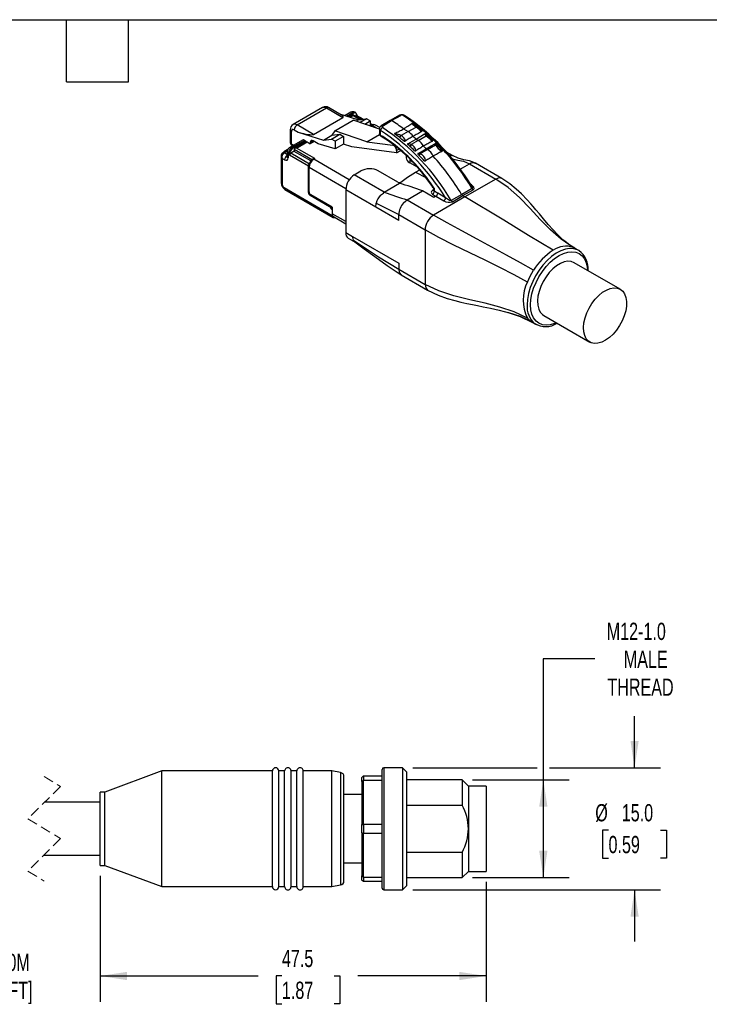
# Model space of a CAD drawing. Header units: millimetres. Extents: x 6 to 273, y 6 to 210.
# Tile 4 of 5: x 130 to 215, y 89 to 210. Entities that reach past the tile are written whole.
import ezdxf

# ---------------------------------------------------------------- set-up
doc = ezdxf.new("R2010")
doc.units = ezdxf.units.MM
doc.linetypes.add('SLD-Dashed', pattern=[1.905, 1.27, -0.635])
doc.linetypes.add('SLD-Solid', pattern=[0])
doc.layers.add('DIMENSIONS', color=140, linetype='SLD-Solid', lineweight=25)
doc.layers.add('TEXT', color=140, linetype='SLD-Solid', lineweight=25)
doc.styles.add('SLDTEXTSTYLE0', font='TXT', dxfattribs={"width": 0.7})
doc.dimstyles.new('SLDDIMSTYLE0', dxfattribs={"dimtxt": 2.158008, "dimasz": 3.302, "dimexe": 0, "dimexo": 0.0625, "dimgap": 0.539502, "dimtad": 0, "dimtih": 1, "dimtoh": 1, "dimdec": 1, "dimrnd": 1e-09, "dimzin": 4, "dimdsep": 46, "dimtxsty": 'SLDTEXTSTYLE0', "dimsah": 1, "dimcen": 0.09, "dimadec": 0, "dimazin": 1, "dimtfac": 1, "dimtdec": 1, "dimtmove": 0, "dimatfit": 0, "dimfxl": 0, "dimfrac": 2, "dimtolj": 1, "dimtzin": 12, "dimarcsym": 0})
doc.dimstyles.new('SLDDIMSTYLE1', dxfattribs={"dimtxt": 2.158008, "dimasz": 3.302, "dimexe": 0, "dimexo": 0.0625, "dimgap": 0.539502, "dimtad": 0, "dimtih": 1, "dimtoh": 1, "dimdec": 1, "dimrnd": 1e-09, "dimzin": 12, "dimdsep": 46, "dimtxsty": 'SLDTEXTSTYLE0', "dimsah": 1, "dimcen": 0.09, "dimadec": 0, "dimazin": 3, "dimtfac": 1, "dimtdec": 1, "dimtofl": 0, "dimtmove": 0, "dimatfit": 3, "dimfxl": 0, "dimfrac": 2, "dimtolj": 1, "dimtzin": 12, "dimarcsym": 0})
doc.dimstyles.new('SLDDIMSTYLE2', dxfattribs={"dimtxt": 2.158008, "dimasz": 3.302, "dimexe": 0, "dimexo": 0.0625, "dimgap": 0.539502, "dimtad": 0, "dimtih": 1, "dimtoh": 1, "dimdec": 1, "dimrnd": 1e-09, "dimzin": 12, "dimdsep": 46, "dimtxsty": 'SLDTEXTSTYLE0', "dimsah": 1, "dimcen": 0.09, "dimadec": 0, "dimazin": 3, "dimtfac": 1, "dimtdec": 1, "dimtmove": 0, "dimatfit": 0, "dimfxl": 0, "dimfrac": 2, "dimtolj": 1, "dimtzin": 12, "dimarcsym": 0})

# ---------------------------------------------------------------- blocks, each defined once
blk = doc.blocks.new('_D')
at = {"layer": 'DIMENSIONS'}
for p, q in [((205.75, 117.62), (205.75, 123.97)), ((178.48, 117.62), (193.77, 117.62)), ((195.29, 117.62), (208.93, 117.62)), ((202.55, 109.94), (201.82, 109.94)), ((201.82, 109.94), (201.82, 106.51)), ((208.96, 109.94), (209.69, 109.94)), ((209.69, 109.94), (209.69, 106.51)), ((201.82, 106.51), (202.55, 106.51)), ((209.69, 106.51), (208.96, 106.51)), ((178.48, 102.62), (208.93, 102.62)), ((205.75, 102.62), (205.75, 96.27))]:
    blk.add_line(p, q, dxfattribs=at)
for points in [[(205.75, 117.62), (206.26, 120.92), (205.25, 120.92)], [(205.75, 102.62), (205.25, 99.32), (206.26, 99.32)]]:
    blk.add_solid(points, dxfattribs=at)
at = {"layer": 'DIMENSIONS', "char_height": 2.117, "attachment_point": 1, "style": 'SLDTEXTSTYLE0'}
for s, insert in [('%%c', (200.92, 113.15)), ('15.0', (204.18, 113.15)), ('0.59', (202.55, 109.24))]:
    blk.add_mtext(s, dxfattribs=dict(at, insert=insert))
blk = doc.blocks.new('_D_1')
at = {"layer": 'DIMENSIONS'}
for p, q in [((200.88, 131), (194.53, 131)), ((194.53, 131), (194.53, 116.12)), ((185.83, 116.12), (197.71, 116.12)), ((194.53, 116.12), (194.53, 104.12)), ((185.83, 104.12), (197.71, 104.12))]:
    blk.add_line(p, q, dxfattribs=at)
for points in [[(194.53, 116.12), (194.02, 112.82), (195.04, 112.82)], [(194.53, 104.12), (195.04, 107.42), (194.02, 107.42)]]:
    blk.add_solid(points, dxfattribs=at)
at = {"layer": 'DIMENSIONS', "char_height": 2.117, "attachment_point": 1, "style": 'SLDTEXTSTYLE0'}
for s, insert in [('M12-1.0', (202.33, 135.44)), ('MALE', (204.43, 132.01)), ('THREAD', (202.41, 128.58))]:
    blk.add_mtext(s, dxfattribs=dict(at, insert=insert))
blk = doc.blocks.new('_D_2')
at = {"layer": 'DIMENSIONS'}
for p, q in [((140.01, 104.35), (140.01, 88.85)), ((187.51, 103.6), (187.51, 88.85)), ((140.01, 92.03), (159.46, 92.03)), ((162.38, 92.03), (161.66, 92.03)), ((161.66, 92.03), (161.66, 88.6)), ((168.79, 92.03), (169.52, 92.03)), ((169.52, 92.03), (169.52, 88.6)), ((187.51, 92.03), (171.72, 92.03)), ((161.66, 88.6), (162.38, 88.6)), ((169.52, 88.6), (168.79, 88.6))]:
    blk.add_line(p, q, dxfattribs=at)
for points in [[(140.01, 92.03), (143.31, 91.52), (143.31, 92.53)], [(187.51, 92.03), (184.21, 92.53), (184.21, 91.52)]]:
    blk.add_solid(points, dxfattribs=at)
at = {"layer": 'DIMENSIONS', "char_height": 2.117, "attachment_point": 1, "style": 'SLDTEXTSTYLE0'}
for s, insert in [('47.5', (162.38, 95.24)), ('1.87', (162.38, 91.33))]:
    blk.add_mtext(s, dxfattribs=dict(at, insert=insert))
blk = doc.blocks.new('_D_3')
at = {"layer": 'DIMENSIONS'}
for p, q in [((140.01, 104.35), (140.01, 88.85)), ((122.05, 104), (122.05, 88.85)), ((122.05, 92.03), (115.7, 92.03)), ((140.01, 92.03), (146.36, 92.03))]:
    blk.add_line(p, q, dxfattribs=at)
for points in [[(122.05, 92.03), (118.74, 92.53), (118.74, 91.52)], [(140.01, 92.03), (143.31, 91.52), (143.31, 92.53)]]:
    blk.add_solid(points, dxfattribs=at)
at = {"layer": 'DIMENSIONS', "char_height": 2.117, "attachment_point": 1, "style": 'SLDTEXTSTYLE0'}
for s, insert in [('10M', (127.51, 94.76)), ('[32.8FT]', (124.33, 91.33))]:
    blk.add_mtext(s, dxfattribs=dict(at, insert=insert))

msp = doc.modelspace()

# ---------------------------------------------------------------- linework, layer by layer
for p, q in [((167.36, 198.76), (163.75, 196.68)), ((164.25, 196.63), (167.86, 198.71)), ((167.86, 198.71), (169.89, 197.54)), ((169.69, 197.82), (168.11, 198.74)), ((166.28, 195.46), (169.89, 197.54)), ((169.34, 198.02), (171.81, 197.25)), ((170.84, 198.17), (170.15, 197.77)), ((170.34, 197.71), (171.09, 198.15)), ((171.23, 198.06), (170.53, 197.65)), ((171.09, 197.84), (170.68, 197.61)), ((170.76, 197.58), (171.09, 197.78)), ((171.09, 198.15), (171.23, 198.06)), ((172.06, 197.28), (171.09, 197.84)), ((171.09, 197.84), (171.09, 197.78)), ((171.09, 197.78), (171.97, 197.27)), ((171.33, 197.71), (171.45, 197.78)), ((171.48, 198.09), (171.34, 198.17)), ((171.45, 197.78), (172.26, 197.3)), ((171.81, 197.25), (171.51, 197.08)), ((172.36, 197.32), (171.55, 197.79)), ((171.59, 197.86), (171.59, 197.76)), ((171.81, 197.25), (172.79, 197.37)), ((172.79, 197.37), (172.01, 196.91)), ((173.24, 197.11), (172.79, 197.37)), ((176.85, 197.81), (175.7, 197.17)), ((175.86, 197.15), (177, 197.79)), ((166.28, 195.46), (164.25, 196.63)), ((168.9, 195.89), (171.16, 197.2)), ((174.37, 196.11), (171.16, 197.2)), ((172.57, 196.72), (173.24, 197.11)), ((173.24, 197.11), (173.24, 196.5)), ((173.56, 196.62), (173.24, 196.81)), ((173.24, 196.74), (173.48, 196.6)), ((173.36, 196.54), (173.24, 196.6)), ((173.24, 196.53), (173.36, 196.47)), ((173.4, 196.56), (173.36, 196.54)), ((173.36, 196.47), (173.5, 196.55)), ((173.36, 196.54), (173.36, 196.47)), ((173.5, 196.55), (174.09, 196.21)), ((174.41, 196.3), (173.9, 196.59)), ((174.37, 196.16), (174.37, 195.53)), ((175.7, 197.17), (174.57, 196.49)), ((174.73, 196.48), (175.86, 197.15)), ((177.35, 196.13), (177.91, 195.81)), ((177.91, 195.81), (178.88, 196.36)), ((163.4, 196.02), (163.4, 194.46)), ((163.55, 194.26), (163.55, 195.81)), ((163.9, 196.02), (164.39, 195.73)), ((164.39, 195.73), (167.5, 194.76)), ((167.5, 194.76), (168.53, 195.36)), ((167.5, 194.76), (168.48, 194.88)), ((168.48, 194.88), (169.51, 195.47)), ((168.93, 194.62), (168.48, 194.88)), ((168.9, 195.89), (168.53, 195.36)), ((168.53, 195.36), (169.51, 195.47)), ((172.84, 194.56), (168.9, 195.89)), ((169.95, 195.21), (168.93, 194.62)), ((169.51, 195.47), (169.95, 195.21)), ((169.95, 195.21), (169.95, 194.25)), ((172.84, 194.56), (174.38, 195.45)), ((174.52, 195.34), (174.52, 195.94)), ((176.87, 195.06), (176.24, 195.54)), ((177.91, 195.81), (177.04, 195.3)), ((178.88, 194.88), (179.15, 194.72)), ((179.15, 194.72), (180.13, 195.28)), ((180.32, 195.38), (180.01, 195.53)), ((180.28, 195.29), (180.24, 195.33)), ((164.9, 194.75), (163.28, 193.81)), ((163.53, 193.79), (165.15, 194.72)), ((163.68, 193.7), (163.53, 193.79)), ((163.8, 194.11), (163.55, 194.26)), ((163.61, 194.12), (163.72, 194.06)), ((165.3, 194.64), (163.68, 193.7)), ((163.89, 193.62), (166.16, 192.31)), ((163.89, 193.62), (163.89, 193.37)), ((165.42, 194.57), (163.98, 193.74)), ((164.18, 193.78), (165.48, 194.53)), ((166.44, 192.48), (164.18, 193.78)), ((165.3, 194.64), (165.15, 194.72)), ((165.3, 194.64), (165.48, 194.53)), ((165.48, 194.53), (165.87, 194.31)), ((166.22, 194.67), (165.87, 194.47)), ((166.36, 194.59), (165.87, 194.31)), ((165.87, 194.47), (165.87, 194.31)), ((166.84, 194.31), (166.22, 194.67)), ((168.93, 193.66), (166.84, 194.31)), ((168.93, 194.62), (168.93, 193.66)), ((169.95, 194.25), (168.93, 193.66)), ((170.97, 193.94), (169.95, 194.25)), ((176.49, 193.2), (170.97, 193.94)), ((172.84, 194.56), (176.01, 194.14)), ((176.1, 194.18), (176.01, 194.14)), ((176.79, 193.65), (176.49, 193.48)), ((179.15, 194.72), (178.26, 194.21)), ((180.14, 193.68), (180.28, 193.6)), ((180.28, 193.6), (181.27, 194.17)), ((181.43, 194.17), (181.36, 194.22)), ((162.28, 192.81), (162.28, 189.49)), ((162.42, 192.49), (162.42, 189.28)), ((162.71, 192.33), (162.42, 192.49)), ((163.06, 193.53), (162.49, 193.2)), ((162.64, 193.19), (163.04, 193.42)), ((163.06, 192.94), (162.64, 193.19)), ((163.08, 193.59), (162.71, 193.38)), ((163.03, 193.4), (163.01, 192.79)), ((163.01, 192.79), (163.01, 192.79)), ((163.18, 193.18), (163.15, 192.56)), ((163.33, 193.09), (163.18, 193.18)), ((163.33, 193.09), (163.33, 192.93)), ((163.33, 192.93), (165.63, 191.6)), ((163.47, 193.17), (163.89, 193.42)), ((163.47, 193.17), (165.77, 191.84)), ((165.95, 192.19), (163.89, 193.37)), ((166.24, 192.43), (166.2, 192.41)), ((166.3, 192.4), (166.44, 192.48)), ((170.66, 189.88), (166.3, 192.4)), ((176.49, 193.48), (176.49, 193.2)), ((176.49, 193.2), (176.99, 193.48)), ((177.67, 192.86), (177.66, 192.58)), ((178.11, 192.43), (178.1, 191.97)), ((179.27, 192.86), (179.1, 193.04)), ((180.28, 193.6), (179.38, 193.08)), ((183.35, 192.85), (182.62, 193.27)), ((165.63, 188.33), (165.63, 191.6)), ((165.67, 191.5), (165.67, 188.48)), ((165.73, 188.39), (165.73, 191.42)), ((165.73, 191.42), (170.24, 188.81)), ((179.05, 191.42), (178.1, 191.97)), ((184.3, 191.19), (185.44, 191.84)), ((185.44, 191.84), (188.7, 189.96)), ((189.44, 190.03), (186.18, 191.91)), ((171.28, 190.48), (172.1, 190.96)), ((174.96, 188.36), (171.28, 190.48)), ((176.63, 189.59), (174.23, 190.97)), ((178.79, 190.81), (179.33, 191.1)), ((178.79, 190.81), (180.1, 190.14)), ((162.64, 188.92), (168.58, 185.49)), ((174.96, 188.36), (176.84, 189.46)), ((185.76, 188.8), (184.49, 188.07)), ((188.7, 189.96), (184.87, 187.79)), ((185.69, 189.26), (185.58, 189.32)), ((185.63, 189.24), (185.69, 189.26)), ((162.74, 188.69), (168.68, 185.26)), ((165.63, 188.33), (165.69, 188.37)), ((165.9, 188), (165.84, 187.97)), ((165.84, 187.97), (168.22, 186.59)), ((168.54, 186.53), (165.94, 188.03)), ((165.99, 187.94), (168.54, 186.46)), ((173.91, 186.53), (170.23, 188.65)), ((170.23, 188.65), (170.23, 183.38)), ((177.79, 187.42), (179.67, 188.53)), ((181.08, 187.71), (179.67, 188.53)), ((181.04, 188.64), (180.92, 188.57)), ((181.04, 188.72), (181.04, 188.57)), ((184.87, 187.79), (181.04, 185.54)), ((181.33, 187.86), (181.08, 187.71)), ((181.13, 188.46), (181.13, 188.76)), ((181.33, 187.86), (182.3, 187.3)), ((182.51, 187.66), (181.54, 188.22)), ((184.49, 188.07), (183.21, 187.33)), ((183.35, 187.18), (184.63, 187.93)), ((184.63, 187.93), (185.9, 188.65)), ((184.63, 187.93), (184.87, 187.79)), ((168.27, 186.62), (168.22, 186.59)), ((168.54, 186.53), (168.54, 185.71)), ((173.91, 186.53), (173.98, 187.02)), ((176.74, 184.89), (173.91, 186.53)), ((177.79, 187.42), (181.04, 185.54)), ((170.23, 184.74), (168.54, 185.71)), ((168.58, 185.51), (168.58, 185.49)), ((168.71, 185.35), (170.23, 184.47)), ((176.74, 185.59), (179.99, 183.71)), ((176.74, 184.89), (176.74, 185.59)), ((170.23, 183.38), (171.08, 182.89)), ((171.08, 182.89), (176.74, 179.63)), ((179.99, 183.71), (179.99, 177.01)), ((170.54, 182.69), (171.39, 182.2)), ((198.2, 181.57), (198.37, 181.47)), ((198.88, 181.19), (198.38, 181.48)), ((198.92, 181.17), (198.88, 181.19)), ((176.74, 179.63), (176.74, 178.89)), ((204, 176.42), (198.34, 179.69)), ((176.74, 178.89), (179.99, 177.01)), ((177.05, 178.2), (180.3, 176.33)), ((194.59, 173.19), (200.25, 169.93)), ((193.13, 172.39), (193.63, 172.1)), ((174.71, 102.82), (174.71, 117.42)), ((177.21, 117.62), (174.91, 117.62)), ((174.91, 117.62), (174.91, 110.12)), ((177.71, 117.12), (177.21, 117.62)), ((177.21, 117.62), (177.21, 110.12)), ((147.61, 117.22), (140.61, 114.62)), ((161.21, 117.22), (147.61, 117.22)), ((147.61, 110.12), (147.61, 117.22)), ((161.21, 110.12), (161.21, 117.22)), ((162.71, 117.22), (162.01, 117.22)), ((162.01, 110.12), (162.01, 117.22)), ((162.71, 110.12), (162.71, 117.22)), ((164.21, 117.22), (163.51, 117.22)), ((163.51, 110.12), (163.51, 117.22)), ((164.21, 110.12), (164.21, 117.22)), ((168.51, 117.22), (165.01, 117.22)), ((165.01, 110.12), (165.01, 117.22)), ((169.6, 117.03), (168.51, 117.22)), ((168.51, 110.12), (168.51, 117.22)), ((169.6, 117.03), (169.6, 103.21)), ((170.01, 103.71), (170.01, 116.54)), ((172.21, 115.91), (172.21, 116.42)), ((172.41, 116.62), (172.41, 116.05)), ((172.41, 116.62), (174.71, 116.62)), ((177.71, 117.12), (177.71, 110.12)), ((172.21, 115.91), (172.21, 110.63)), ((172.41, 110.69), (172.41, 116.05)), ((174.71, 116.05), (172.41, 116.05)), ((184.56, 116.12), (177.71, 116.12)), ((185.31, 115.37), (184.56, 116.12)), ((184.56, 116.12), (184.56, 113.03)), ((187.51, 115.37), (185.31, 115.37)), ((185.31, 115.37), (185.31, 110.12)), ((187.51, 115.37), (187.51, 110.12)), ((140.61, 114.62), (140.01, 114.62)), ((140.01, 110.12), (140.01, 114.62)), ((140.61, 110.12), (140.61, 114.62)), ((172.21, 114.32), (170.01, 114.32)), ((140.01, 113.37), (133.16, 113.37)), ((177.71, 113.03), (184.56, 113.03)), ((140.01, 105.62), (140.01, 110.12)), ((140.61, 105.62), (140.61, 110.12)), ((147.61, 103.02), (147.61, 110.12)), ((161.21, 103.02), (161.21, 110.12)), ((162.01, 103.02), (162.01, 110.12)), ((162.71, 103.02), (162.71, 110.12)), ((163.51, 103.02), (163.51, 110.12)), ((164.21, 103.02), (164.21, 110.12)), ((165.01, 103.02), (165.01, 110.12)), ((168.51, 103.02), (168.51, 110.12)), ((172.21, 109.61), (172.21, 110.63)), ((172.41, 110.69), (174.71, 110.69)), ((172.41, 110.69), (172.41, 109.55)), ((174.91, 110.12), (174.91, 102.62)), ((177.21, 110.12), (177.21, 102.62)), ((177.71, 110.12), (177.71, 103.12)), ((185.31, 110.12), (185.31, 104.87)), ((187.51, 110.12), (187.51, 104.87)), ((172.21, 109.61), (172.21, 104.33)), ((174.71, 109.55), (172.41, 109.55)), ((172.41, 104.19), (172.41, 109.55)), ((133.09, 106.87), (140.01, 106.87)), ((184.56, 107.22), (177.71, 107.22)), ((184.56, 107.22), (184.56, 104.12)), ((140.01, 105.62), (140.61, 105.62)), ((140.61, 105.62), (147.61, 103.02)), ((170.01, 105.92), (172.21, 105.92)), ((172.21, 103.82), (172.21, 104.33)), ((172.41, 104.19), (174.71, 104.19)), ((172.41, 104.19), (172.41, 103.62)), ((177.71, 104.12), (184.56, 104.12)), ((184.56, 104.12), (185.31, 104.87)), ((185.31, 104.87), (187.51, 104.87)), ((147.61, 103.02), (161.21, 103.02)), ((162.01, 103.02), (162.71, 103.02)), ((163.51, 103.02), (164.21, 103.02)), ((165.01, 103.02), (168.51, 103.02)), ((168.51, 103.02), (169.6, 103.21)), ((174.71, 103.62), (172.41, 103.62)), ((177.21, 102.62), (177.71, 103.12)), ((174.91, 102.62), (177.21, 102.62))]:
    msp.add_line(p, q)
at = {"color": 7, "linetype": 'SLD-Dashed', "lineweight": 18}
for p, q in [((133.13, 116.55), (135.13, 115.33)), ((135.13, 115.33), (131.13, 111.33)), ((131.13, 111.33), (135.13, 108.91)), ((135.13, 108.91), (131.13, 104.91)), ((131.13, 104.91), (133.13, 103.7))]:
    msp.add_line(p, q, dxfattribs=at)
at = {"flags": 128}
for points in [[(167.36, 198.76), (167.59, 198.8), (167.86, 198.71)], [(168.11, 198.74), (168, 198.76), (167.86, 198.71)], [(177, 197.79), (176.96, 197.81), (176.92, 197.82), (176.88, 197.82), (176.85, 197.81), (176.85, 197.81)], [(177.29, 197.78), (177.37, 197.8), (177.43, 197.79), (177.44, 197.79)], [(164.25, 196.63), (163.98, 196.72), (163.76, 196.68)], [(174.74, 196.3), (174.69, 196.34), (174.68, 196.39), (174.69, 196.44), (174.73, 196.48)], [(176.26, 195.57), (176.4, 195.64), (176.53, 195.71), (176.67, 195.78), (176.8, 195.85), (176.94, 195.92), (177.08, 195.99), (177.21, 196.06), (177.35, 196.13)], [(177.35, 196.13), (177.47, 196.21), (177.6, 196.29), (177.72, 196.37), (177.85, 196.46), (177.97, 196.54), (178.1, 196.62), (178.22, 196.7), (178.35, 196.78)], [(179, 196.39), (178.67, 196.61), (178.5, 196.71), (178.41, 196.76), (178.39, 196.77), (178.38, 196.77), (178.38, 196.78), (178.38, 196.78), (178.38, 196.78), (178.38, 196.78), (178.39, 196.79), (178.4, 196.79)], [(178.85, 196.38), (178.93, 196.4), (179, 196.39)], [(178.85, 196.38), (178.87, 196.37), (178.88, 196.36)], [(179.04, 196.37), (178.96, 196.38), (178.88, 196.36)], [(179.12, 196.43), (179.05, 196.4), (179, 196.39)], [(179.04, 196.37), (179.02, 196.38), (179, 196.39)], [(179.65, 195.92), (179.61, 195.89), (179.59, 195.89), (179.58, 195.89), (179.58, 195.89), (179.57, 195.89), (179.55, 195.9), (179.4, 196.07), (179.04, 196.37)], [(179.65, 195.92), (179.42, 196.2), (179.12, 196.43)], [(163.4, 196.02), (163.44, 195.91), (163.55, 195.81)], [(174.52, 195.34), (174.41, 195.43), (174.37, 195.54), (174.37, 195.54)], [(174.58, 195.2), (174.58, 195.2), (174.53, 195.25), (174.52, 195.34)], [(176.26, 195.57), (176.25, 195.56), (176.24, 195.56), (176.24, 195.55), (176.24, 195.55), (176.24, 195.54)], [(178.5, 195.21), (178.38, 195.14), (178.26, 195.07), (178.15, 195), (178.03, 194.93), (177.91, 194.85), (177.79, 194.78), (177.67, 194.71), (177.56, 194.64)], [(177.85, 194.31), (178.43, 194.63), (178.88, 194.88)], [(179.56, 195.79), (179.43, 195.72), (179.29, 195.65), (179.16, 195.57), (179.03, 195.5), (178.9, 195.43), (178.77, 195.36), (178.63, 195.28), (178.5, 195.21)], [(178.88, 194.88), (179.46, 195.23), (179.91, 195.51)], [(179.91, 195.51), (179.96, 195.52), (180.01, 195.53)], [(180.24, 195.33), (180.05, 195.45), (180, 195.48), (179.98, 195.49), (179.97, 195.5), (179.97, 195.5), (179.97, 195.5), (179.97, 195.51), (179.98, 195.52), (180.01, 195.53)], [(180.09, 195.31), (180.17, 195.33), (180.24, 195.33)], [(180.09, 195.31), (180.11, 195.3), (180.13, 195.28)], [(180.28, 195.29), (180.21, 195.3), (180.13, 195.28)], [(180.13, 195.28), (180.3, 195.14), (180.48, 194.97), (180.7, 194.74), (180.79, 194.66), (180.86, 194.6)], [(180.32, 195.38), (180.27, 195.34), (180.24, 195.33)], [(180.95, 194.74), (180.92, 194.72), (180.9, 194.7), (180.89, 194.7), (180.87, 194.71), (180.86, 194.72), (180.84, 194.73), (180.67, 194.93), (180.28, 195.29)], [(177.36, 194.66), (177.41, 194.62), (177.42, 194.62)], [(177.85, 194.31), (177.83, 194.3), (177.82, 194.28), (177.81, 194.27), (177.82, 194.26), (177.82, 194.26), (177.82, 194.26)], [(177.82, 194.27), (177.82, 194.26), (177.85, 194.23)], [(178.26, 194.21), (178.04, 194.28), (177.85, 194.31)], [(179.8, 194.02), (179.68, 193.95), (179.56, 193.88), (179.45, 193.81), (179.33, 193.74), (179.21, 193.66), (179.09, 193.59), (178.97, 193.52), (178.85, 193.45)], [(179.14, 193.12), (179.7, 193.43), (180.14, 193.68)], [(180.86, 194.6), (180.72, 194.53), (180.59, 194.46), (180.46, 194.39), (180.33, 194.31), (180.2, 194.24), (180.06, 194.17), (179.93, 194.1), (179.8, 194.02)], [(180.14, 193.68), (180.72, 194.03), (181.18, 194.3)], [(180.95, 194.74), (180.91, 194.65), (180.86, 194.6)], [(181.18, 194.3), (181.2, 194.25), (181.23, 194.21)], [(181.23, 194.21), (181.3, 194.22), (181.36, 194.22)], [(181.23, 194.21), (181.26, 194.19), (181.27, 194.17)], [(181.36, 194.22), (181.3, 194.26), (181.27, 194.28), (181.26, 194.29), (181.26, 194.29), (181.26, 194.3), (181.26, 194.31), (181.28, 194.32), (181.32, 194.33)], [(181.43, 194.17), (181.35, 194.18), (181.27, 194.17)], [(181.4, 194.29), (181.36, 194.31), (181.32, 194.33)], [(181.4, 194.29), (181.38, 194.25), (181.36, 194.22)], [(182.14, 193.51), (182.12, 193.48), (182.1, 193.47), (182.09, 193.47), (182.08, 193.47), (182.06, 193.48), (182.04, 193.49), (181.84, 193.75), (181.43, 194.17)], [(162.49, 193.2), (162.55, 193.22), (162.64, 193.19)], [(162.71, 193.38), (162.61, 193.31), (162.57, 193.25)], [(179.14, 193.12), (179.11, 193.11), (179.1, 193.08), (179.09, 193.06), (179.09, 193.05), (179.1, 193.04)], [(179.38, 193.08), (179.25, 193.11), (179.14, 193.12)], [(180.99, 192.78), (180.87, 192.71), (180.76, 192.64), (180.64, 192.57), (180.52, 192.5), (180.4, 192.42), (180.28, 192.35), (180.16, 192.28), (180.05, 192.21)], [(182.04, 193.36), (181.91, 193.29), (181.78, 193.22), (181.65, 193.14), (181.52, 193.07), (181.39, 193), (181.26, 192.93), (181.12, 192.85), (180.99, 192.78)], [(182.14, 193.51), (182.11, 193.42), (182.04, 193.36)], [(183.06, 192.92), (183.23, 192.9), (183.34, 192.85)], [(183.31, 192.46), (183.34, 192.45), (184.03, 192.3), (184.72, 192.16), (185.44, 191.84)], [(186.18, 191.91), (185.47, 192.19), (184.77, 192.34), (184.07, 192.53), (183.35, 192.85)], [(185.44, 191.84), (185.67, 191.94), (185.89, 191.98)], [(185.89, 191.98), (186.14, 191.93), (186.18, 191.9)], [(176.84, 189.46), (177.81, 190.19), (178.79, 190.81)], [(189.44, 190.03), (189.44, 190.03), (189.1, 190.1), (188.7, 189.96)], [(198.39, 181.47), (197.81, 181.85), (197.38, 182.17), (197.06, 182.43), (196.69, 182.76), (196.24, 183.2), (195.73, 183.74), (195.14, 184.39), (194.55, 185.09), (194.04, 185.69), (193.62, 186.2), (193.28, 186.6), (193, 186.92), (192.55, 187.42), (191.84, 188.15), (191.2, 188.74), (190.42, 189.38), (189.44, 190.03)], [(181.01, 188.86), (181.03, 188.8), (181.05, 188.72)], [(181.13, 188.76), (181.03, 188.83), (181.01, 188.86)], [(185.9, 188.65), (185.99, 188.72), (186.03, 188.8), (186, 188.97), (185.69, 189.26)], [(185.72, 189.09), (185.75, 189.06), (185.79, 188.96), (185.8, 188.89), (185.79, 188.83), (185.78, 188.81), (185.76, 188.8)], [(198.2, 181.57), (196.74, 182.56), (195.41, 183.73), (194.15, 185.01), (192.92, 186.33), (191.6, 187.68), (190.21, 188.91), (188.7, 189.96)], [(180.76, 188.27), (180.82, 188.17), (180.92, 188.1)], [(181.07, 188.57), (181, 188.55), (180.92, 188.57)], [(180.92, 188.1), (181.15, 187.96), (181.33, 187.86)], [(181.04, 188.72), (181.04, 188.72), (181.06, 188.73), (181.13, 188.76)], [(181.13, 188.46), (181.07, 188.52), (181.04, 188.58), (181.04, 188.58), (181.04, 188.59)], [(181.04, 188.58), (181.04, 188.56), (181.05, 188.56)], [(181.54, 188.22), (181.31, 188.36), (181.13, 188.46)], [(183.21, 187.33), (183.19, 187.32), (183.15, 187.31), (183.08, 187.32), (182.98, 187.34), (182.87, 187.4), (182.51, 187.66)], [(195.76, 181.22), (192.71, 183.03), (189.66, 184.91), (184.87, 187.79)], [(173.98, 187.02), (175.52, 186.21), (176.74, 185.59)], [(177.34, 187.04), (177.56, 187.25), (177.79, 187.42)], [(168.58, 185.49), (168.58, 185.41), (168.6, 185.35), (168.63, 185.3), (168.68, 185.26), (168.73, 185.24), (168.79, 185.24), (168.86, 185.25), (168.87, 185.25)], [(193.32, 178.75), (191.72, 179.66), (190, 180.61), (188.21, 181.59), (186.4, 182.57), (184.52, 183.59), (182.72, 184.59), (181.04, 185.54)], [(171.18, 182.44), (171.11, 182.77), (171.12, 182.83), (171.12, 182.85), (171.12, 182.86), (171.12, 182.86), (171.12, 182.86), (171.12, 182.86), (171.12, 182.86), (171.12, 182.87), (171.12, 182.87), (171.08, 182.89)], [(192.58, 177.31), (190.96, 178.2), (189.2, 179.1), (187.36, 180), (185.48, 180.9), (183.54, 181.84), (181.69, 182.78), (179.99, 183.71)], [(171.18, 182.44), (174.27, 180.41), (176.74, 178.89)], [(171.39, 182.21), (171.34, 182.24), (171.18, 182.44)], [(171.35, 182.23), (172.5, 181.41), (173.82, 180.43), (175.32, 179.33), (177.04, 178.21)], [(198.88, 181.19), (198.72, 181.27), (198.27, 181.41), (197.77, 181.43), (197.24, 181.35), (196.68, 181.15), (196.11, 180.85), (195.54, 180.45), (195, 179.96), (194.48, 179.39), (194, 178.76), (193.58, 178.07), (193.22, 177.36), (192.92, 176.63), (192.71, 175.9), (192.58, 175.18), (192.54, 174.5)], [(192.96, 174.5), (193.01, 175.16), (193.13, 175.85), (193.34, 176.56), (193.63, 177.27), (193.99, 177.95), (194.41, 178.61), (194.87, 179.21), (195.38, 179.74), (195.92, 180.2), (196.46, 180.57), (197.01, 180.83), (197.55, 180.99), (198.05, 181.04), (198.52, 180.98), (198.94, 180.81), (199.3, 180.53), (199.58, 180.16), (199.79, 179.69), (199.92, 179.15), (199.96, 178.75)], [(198.34, 179.69), (197.97, 179.83), (197.56, 179.86), (197.11, 179.79), (196.64, 179.6), (196.17, 179.31), (195.7, 178.93), (195.26, 178.48), (194.86, 177.95), (194.51, 177.38), (194.22, 176.78), (194, 176.16), (193.87, 175.56), (193.81, 174.98), (193.84, 174.45), (193.96, 173.99), (194.16, 173.6), (194.43, 173.3), (194.59, 173.19)], [(176.74, 178.89), (176.82, 178.47), (177.04, 178.21), (177.05, 178.21)], [(192.58, 177.31), (192.91, 178.05), (193.32, 178.75)], [(192.58, 172.88), (190.96, 173.65), (189.2, 174.23), (187.36, 174.7), (185.48, 175.13), (183.54, 175.62), (181.69, 176.22), (179.99, 177.01)], [(179.99, 177.01), (180.07, 176.59), (180.29, 176.33)], [(180.29, 176.33), (181.58, 175.7), (182.71, 175.3), (183.63, 175.03), (184.39, 174.85), (185.12, 174.68), (185.83, 174.54), (186.43, 174.42), (187.14, 174.28), (188.04, 174.1), (189.11, 173.86), (190.34, 173.53), (191.7, 173.07), (193.12, 172.39)], [(204, 176.42), (204.3, 176.18), (204.53, 175.84), (204.69, 175.41), (204.77, 174.91), (204.76, 174.35), (204.66, 173.76), (204.48, 173.15), (204.23, 172.54), (203.91, 171.95), (203.53, 171.4), (203.11, 170.9), (202.65, 170.48), (202.18, 170.15), (201.71, 169.91), (201.24, 169.78), (200.81, 169.76), (200.42, 169.85), (200.08, 170.04), (199.81, 170.33), (199.62, 170.72), (199.5, 171.19), (199.47, 171.71), (199.52, 172.29), (199.66, 172.9), (199.88, 173.51), (200.16, 174.11), (200.51, 174.69), (200.92, 175.21), (201.36, 175.67), (201.82, 176.05), (202.3, 176.33), (202.77, 176.52), (203.22, 176.6), (203.63, 176.57), (204, 176.42)], [(196.13, 172.31), (195.92, 172.22), (195.38, 172.06), (194.87, 172.01), (194.41, 172.07), (193.99, 172.24), (193.63, 172.51), (193.34, 172.89), (193.13, 173.35), (193.01, 173.9), (192.96, 174.5)], [(193.18, 172.36), (191.72, 173.06), (190.18, 173.58)], [(193.14, 172.4), (192.91, 172.53), (192.58, 172.88)], [(193.5, 172.18), (193.58, 172.13), (193.63, 172.1)], [(172.21, 116.42), (172.32, 116.53), (172.41, 116.62)], [(172.41, 116.05), (172.3, 115.98), (172.21, 115.91)], [(172.21, 110.63), (172.32, 110.66), (172.41, 110.69)], [(172.41, 109.55), (172.3, 109.59), (172.21, 109.61)], [(172.21, 104.33), (172.32, 104.25), (172.41, 104.19)], [(172.41, 103.62), (172.3, 103.73), (172.21, 103.82)]]:
    msp.add_lwpolyline(points, dxfattribs=at)
for centre, radius, start, end in [((167.73, 198.19), 0.664, 54.7012, 122.3495), ((171.09, 197.74), 0.5, 60.0027, 119.9973), ((170.94, 197.95), 0.248, 53.8916, 114.7979), ((171.23, 197.94), 0.251, 65.6929, 125.6176), ((171.37, 197.89), 0.218, 350.786, 129.2033), ((171.5, 197.69), 0.101, 65.6929, 125.6176), ((177.13, 197.25), 0.627, 60.3291, 116.3034), ((177.14, 197.51), 0.302, 59.8803, 115.9691), ((161.95, 174.81), 27.61, 30.4281, 56.2566), ((162.26, 175.03), 27.36, 30.9359, 56.2994), ((164.11, 196.05), 0.713, 119.2366, 182.7229), ((163.76, 195.85), 0.218, 50.7967, 189.214), ((164.67, 195.98), 0.768, 122.6059, 177.3945), ((173.67, 196.21), 0.444, 58.8907, 127.4122), ((173.44, 196.47), 0.101, 54.3824, 114.3071), ((173.73, 196.22), 0.402, 65.6929, 125.6176), ((174.78, 196.14), 0.408, 120.082, 178.4492), ((174.64, 196.18), 0.266, 186.5835, 243.6812), ((175, 195.9), 0.481, 122.5668, 174.5874), ((174.64, 196.36), 0.145, 50.1829, 117.2433), ((159.4, 173.34), 27.61, 30.4281, 56.2566), ((175.77, 197.04), 0.142, 49.2768, 117.3938), ((165.13, 179.82), 20.38, 53.1562, 58.2233), ((178.4, 196.69), 0.0986, 87.884, 120.7214), ((180.61, 199.12), 3.25, 226.0708, 237.372), ((177.61, 194.35), 2.57, 54.0322, 71.9507), ((175.96, 192.2), 5.08, 45.0391, 55.0279), ((174.78, 195.55), 0.405, 181.8213, 240.8596), ((159.63, 173.58), 26.86, 31.6203, 56.3546), ((166.11, 180.99), 16.63, 50.8806, 59.6311), ((166.37, 181.18), 16.24, 50.8545, 59.6502), ((175.78, 192.95), 2.66, 61.7699, 79.5482), ((177.35, 194.91), 0.499, 128.9319, 163.111), ((162.09, 176.58), 23.66, 49.6847, 51.3162), ((176.65, 194.46), 0.929, 11.3948, 65.0167), ((176.98, 194.3), 1.77, 30.9114, 58.236), ((162.49, 176.42), 24.69, 48.3715, 49.5515), ((179.47, 195.95), 0.174, 298.856, 352.9371), ((180.42, 195.81), 0.595, 210.9041, 236.5897), ((179.41, 193.86), 1.77, 29.7155, 59.1923), ((163.53, 193.38), 0.5, 119.9973, 177.3317), ((163.95, 193.14), 0.768, 122.6055, 177.3945), ((163.39, 193.59), 0.241, 52.9592, 115.7303), ((164.1, 193.05), 0.768, 122.6055, 177.3945), ((163.8, 194.48), 0.402, 181.5513, 241.2883), ((163.65, 194.49), 0.251, 185.6948, 245.6253), ((163.69, 194.24), 0.148, 173.7013, 234.9865), ((165.01, 194.53), 0.241, 52.9592, 115.7303), ((166.08, 194.5), 0.218, 50.7967, 189.214), ((175.79, 193.47), 0.7, 0.5193, 71.6969), ((162.68, 177.03), 21.87, 32.4508, 50.4495), ((176.71, 193.85), 0.109, 160.6915, 223.4791), ((162.92, 177.19), 21.52, 32.8322, 50.4439), ((177.46, 194.77), 0.159, 243.7106, 305.5481), ((160.98, 175.3), 25.36, 47.4432, 48.3807), ((178.64, 193.83), 0.538, 134.5082, 163.2832), ((160.5, 174.79), 26.06, 45.7261, 47.4444), ((177.88, 193.3), 0.991, 8.8779, 66.8547), ((178.18, 193.18), 1.82, 27.6266, 57.9343), ((160.78, 174.59), 27.19, 44.5865, 45.6093), ((181.29, 194.1), 0.235, 82.6175, 117.8487), ((183.75, 195.77), 2.95, 212.7832, 234.6173), ((180.42, 192.63), 1.93, 26.9645, 59.3795), ((162.72, 192.83), 0.44, 120.8601, 182.5362), ((162.75, 192.83), 0.473, 182.624, 226.1116), ((163.01, 192.69), 0.621, 127.2346, 198.7728), ((162.75, 193.3), 0.0894, 62.3779, 116.6997), ((163.49, 192.29), 0.78, 127.4548, 177.1401), ((162.88, 192.54), 0.272, 230.1428, 4.6745), ((163.26, 192.79), 0.259, 181.2778, 244.0971), ((163.29, 193.41), 0.259, 181.2778, 244.0971), ((163.64, 192.91), 0.307, 122.6055, 177.3945), ((166.77, 191.47), 1.1, 121.4453, 178.5542), ((166.96, 191.36), 1.23, 122.6055, 177.3945), ((166.24, 192.32), 0.0959, 52.746, 115.9627), ((178.77, 193.57), 0.147, 239.8057, 305.5972), ((179.84, 192.71), 0.587, 141.4185, 165.3885), ((158.61, 172.91), 28.73, 42.2126, 43.9956), ((179.02, 192.11), 1.03, 5.445, 69.2761), ((179.28, 192.02), 1.88, 24.0968, 57.6361), ((157.57, 171.73), 31.49, 31.2691, 41.9523), ((165.94, 191.59), 0.31, 129.4646, 177.3664), ((165.77, 191.51), 0.101, 185.7098, 245.624), ((179.96, 192.33), 0.145, 237.1039, 304.6115), ((172.54, 188.54), 2.31, 122.9367, 177.3692), ((163.28, 189.53), 1, 182.6062, 237.3953), ((162.53, 189.51), 0.251, 185.6948, 245.6253), ((162.88, 189.31), 0.461, 182.6055, 237.3945), ((162.87, 188.89), 0.24, 172.7442, 235.9436), ((120.94, 16.3), 181.96, 71.1698, 72.1082), ((186.12, 189.01), 0.422, 210.0359, 238.2982), ((166.09, 188.35), 0.461, 182.6055, 237.3945), ((166.33, 188.49), 0.657, 181.6411, 238.3597), ((165.77, 188.49), 0.101, 185.6948, 245.6253), ((166.19, 188.42), 0.461, 182.6055, 237.3945), ((166.04, 188.02), 0.0986, 173.7012, 234.9867), ((176.4, 186.31), 2.53, 138.6902, 163.6803), ((173.94, 189.11), 1.27, 296.8137, 323.6626), ((193.34, 239.02), 53.9, 250.0547, 253.2232), ((181.01, 188.33), 0.26, 109.3734, 193.7252), ((180.67, 188.49), 0.464, 302.9961, 357.1083), ((181.08, 188.24), 0.462, 302.9158, 357.3483), ((182.05, 187.69), 0.462, 302.9367, 357.3692), ((167.8, 185.94), 0.772, 17.7842, 57.307), ((179.06, 185.47), 2.33, 137.7676, 177.2261), ((182.93, 188.2), 1.1, 234.7896, 292.3755), ((183.59, 187.55), 0.436, 210.5686, 237.9028), ((169.11, 185.7), 0.566, 179.0041, 200.3896), ((168.87, 185.61), 0.308, 199.7608, 238.8044), ((182.29, 183.6), 2.31, 122.9367, 177.3692), ((170.97, 183.3), 0.741, 173.7666, 234.9212), ((197.33, 178.94), 2.77, 71.7732, 124.6624), ((199.65, 174.92), 7.4, 121.7405, 148.8384), ((197.36, 178.96), 2.7, 354.6003, 54.5404), ((196.82, 175.1), 4.78, 152.3973, 207.6027), ((195.22, 174.25), 2.69, 174.599, 230.2469), ((194.81, 174.39), 2.56, 238.8045, 303.3454), ((161.61, 117.22), 0.4, 0.0002, 179.9998), ((163.11, 117.22), 0.4, 359.9999, 180.0001), ((164.61, 117.22), 0.4, 359.9999, 180.0001), ((174.91, 117.42), 0.2, 90.0009, 179.9992), ((169.51, 116.54), 0.5, 359.9991, 80.0008), ((178.58, 109.93), 6.74, 1.6139, 27.341), ((178.63, 110.3), 6.69, 332.5639, 358.4811), ((161.61, 103.02), 0.4, 180.0001, 359.9999), ((163.11, 103.02), 0.4, 179.9999, 0.0001), ((164.61, 103.02), 0.4, 179.9999, 0.0001), ((169.51, 103.71), 0.5, 279.9992, 0.0009), ((174.91, 102.82), 0.2, 180.0009, 269.9988)]:
    msp.add_arc(centre, radius, start, end)
for centre, major_axis, ratio, start_param, end_param in [((168.35, 198.02), (1.58, -0.44), 0.180625, 6.107471, 6.892788), ((164.74, 195.94), (1.58, -0.44), 0.180625, 4.536675, 6.107471), ((164.18, 193.62), (0.283, 0), 0.577381, 1.570826, 3.141599), ((166.44, 192.31), (0.283, 0), 0.57738, 1.570825, 2.35613), ((179.16, 192.58), (1.5, 0), 0.577288, 3.136799, 3.926905), ((173.16, 190.35), (1.5, 0.01), 0.582602, 0.780689, 2.351485), ((176.84, 189.71), (0.3, 0.002), 0.582602, 3.922282, 5.493078), ((184.61, 188.13), (-0.147, 0.213), 0.515085, 1.462879, 2.31681)]:
    msp.add_ellipse(centre, major_axis=major_axis, ratio=ratio, start_param=start_param, end_param=end_param)
at = {"layer": 'TEXT'}
for p, q in [((6.35, 209.55), (273.05, 209.55)), ((135.89, 201.93), (135.89, 209.55)), ((143.51, 201.93), (143.51, 209.55)), ((135.89, 201.93), (143.51, 201.93))]:
    msp.add_line(p, q, dxfattribs=at)

# ---------------------------------------------------------------- dimensions: what is measured, and where the dimension line sits
at = {"layer": 'DIMENSIONS'}
for base, p1, p2, text, dimstyle, picture, middle in [((194.53, 104.12), (184.56, 116.12), (184.56, 104.12), 'M12-1.0\\PMALE\\PTHREAD', 'SLDDIMSTYLE1', '_D_1', (194.53, 131)), ((205.75, 117.62), (177.21, 102.62), (177.21, 117.62), '%%c<>', 'SLDDIMSTYLE0', '_D', (205.75, 109.94))]:
    dim = msp.add_linear_dim(base=base, p1=p1, p2=p2, angle=90, text=text, dimstyle=dimstyle, dxfattribs=at)
    dim.commit()
    dim.dimension.update_dxf_attribs({"geometry": picture, "text_midpoint": middle, "dimtype": 160})
dim = msp.add_linear_dim(base=(122.05, 92.03), p1=(140.01, 105.62), p2=(122.05, 105.27), text='10M\\P[32.8FT]', dimstyle='SLDDIMSTYLE2', dxfattribs=at)
dim.commit()
dim.dimension.update_dxf_attribs({"geometry": '_D_3', "text_midpoint": (130.5, 92.03), "dimtype": 160})
dim = msp.add_linear_dim(base=(140.01, 92.03), p1=(187.51, 104.87), p2=(140.01, 105.62), dimstyle='SLDDIMSTYLE1', dxfattribs=at)
dim.commit()
dim.dimension.update_dxf_attribs({"geometry": '_D_2', "text_midpoint": (165.59, 92.03), "dimtype": 160})

doc.saveas('drawing.dxf')
